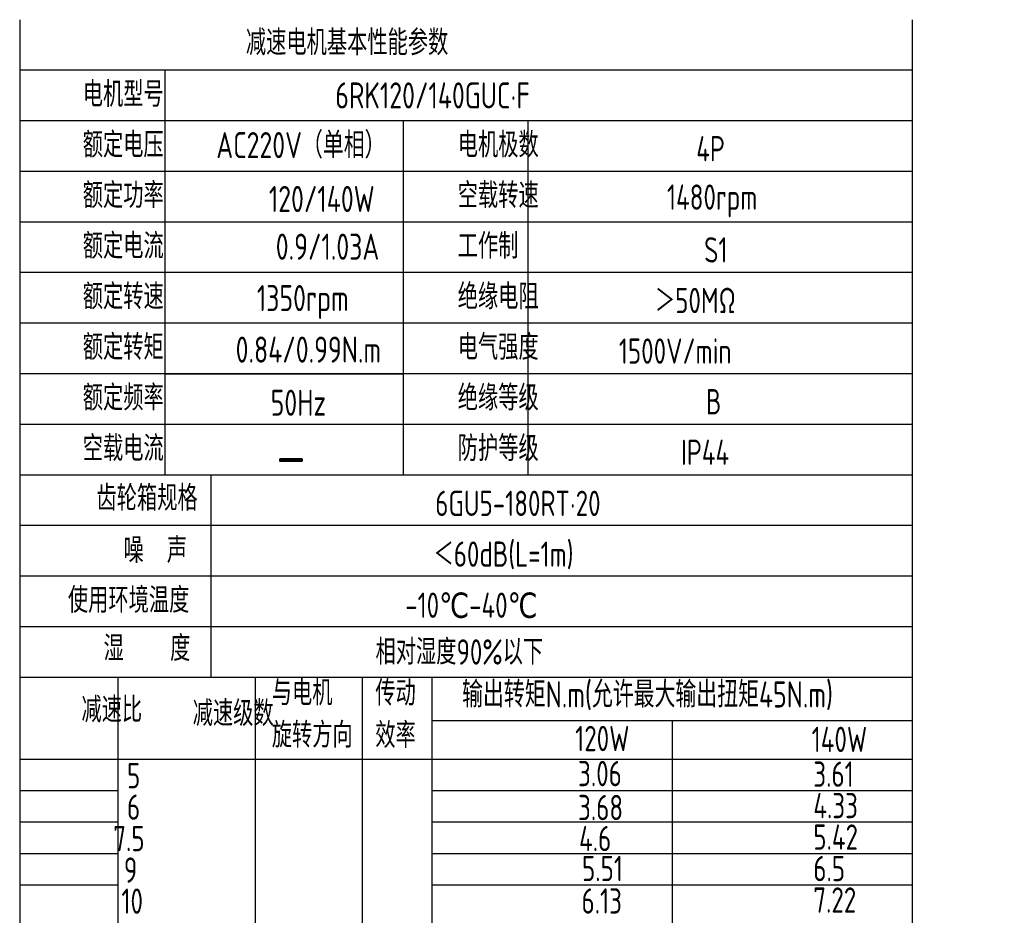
# Model space of a CAD drawing. Header units: inches. Extents: x 331 to 12887, y -474 to 4488.
# Tile 19 of 122: x 2105 to 2411, y 3942 to 4220. Entities that reach past the tile are written whole.
import ezdxf

# ---------------------------------------------------------------- set-up
doc = ezdxf.new("R2010")
doc.units = ezdxf.units.IN
doc.header["$LTSCALE"] = 10
doc.header["$MEASUREMENT"] = 0
for name, color, linetype in [('1轮廓实线层', 7, 'Continuous'), ('2细线层', 4, 'Continuous'), ('6文字层', 3, 'Continuous')]:
    doc.layers.add(name, color=color, linetype=linetype)
doc.styles.add('PC_TEXTSTYLE', font='isocp.shx', dxfattribs={"width": 0.8, "bigfont": 'HZFS.SHX'})

msp = doc.modelspace()

# ---------------------------------------------------------------- linework, layer by layer
at = {"layer": '1轮廓实线层'}
for p, q in [((2104.97106, 4219.97693), (2104.97106, 4053.03635)), ((2104.97106, 4219.97693), (2104.97106, 4047.19103)), ((2381.9179, 4219.97693), (2381.9179, 3773.05163)), ((2104.97106, 4049.46475), (2104.97106, 3744.99046)), ((2104.97106, 4043.49437), (2104.97106, 3728.35909))]:
    msp.add_line(p, q, dxfattribs=at)
at = {"layer": '1轮廓实线层', "color": 4}
for p, q in [((2232.9944, 4002.44476), (2381.9179, 4002.44476)), ((2307.45615, 4002.44476), (2307.45615, 3785.25302)), ((2232.9944, 3990.43364), (2275.90952, 3990.43364))]:
    msp.add_line(p, q, dxfattribs=at)
at = {"layer": '2细线层'}
for p, q in [((2381.9179, 4204.26912), (2104.97106, 4204.26912)), ((2149.97923, 4204.26912), (2149.97923, 4078.60665)), ((2381.9179, 4188.56131), (2104.97106, 4188.56131)), ((2223.96089, 4188.56131), (2223.96089, 4078.60665)), ((2262.70518, 4188.56131), (2262.70518, 4078.60665)), ((2381.9179, 4172.8535), (2104.97106, 4172.8535)), ((2381.9179, 4157.14569), (2104.97106, 4157.14569)), ((2381.9179, 4141.43788), (2104.97106, 4141.43788)), ((2381.9179, 4125.73007), (2104.97106, 4125.73007)), ((2381.9179, 4110.02226), (2104.97106, 4110.02226)), ((2149.97923, 4110.02226), (2223.96089, 4110.02226)), ((2381.9179, 4094.31446), (2104.97106, 4094.31446)), ((2381.9179, 4078.60665), (2104.97106, 4078.60665)), ((2164.25896, 4078.60665), (2164.25896, 4015.77541)), ((2381.9179, 4062.89884), (2104.97106, 4062.89884)), ((2381.9179, 4047.19103), (2104.97106, 4047.19103)), ((2381.9179, 4047.19103), (2104.97106, 4047.19103)), ((2381.9179, 4031.48322), (2104.97106, 4031.48322)), ((2381.9179, 4031.48322), (2104.97106, 4031.48322)), ((2297.45429, 4015.77541), (2104.97106, 4015.77541)), ((2381.9179, 4015.77541), (2104.97106, 4015.77541)), ((2135.49734, 3755.94151), (2135.49734, 4015.77541)), ((2178.15471, 3785.25302), (2178.15471, 4015.77541)), ((2211.32729, 3785.25302), (2211.32729, 4015.77541)), ((2232.9944, 3785.25302), (2232.9944, 4015.77541)), ((2104.97106, 3990.43364), (2381.9179, 3990.43364)), ((2104.97106, 3980.66314), (2135.49734, 3980.66314)), ((2232.9944, 3980.66314), (2381.9179, 3980.66314)), ((2104.97106, 3970.89263), (2135.49734, 3970.89263)), ((2232.9944, 3970.89263), (2381.9179, 3970.89263)), ((2104.97106, 3961.12213), (2135.49734, 3961.12213)), ((2232.9944, 3961.12213), (2381.9179, 3961.12213)), ((2104.97106, 3951.35162), (2135.49734, 3951.35162)), ((2232.9944, 3951.35162), (2381.9179, 3951.35162))]:
    msp.add_line(p, q, dxfattribs=at)

# ---------------------------------------------------------------- texts
at = {"layer": '6文字层', "attachment_point": 1, "style": 'PC_TEXTSTYLE'}
for s, insert, char_height, width in [('{\\C3;减速电机基本性能参数}', (2175.163, 4216.80598), 7.8539044, 91.6376662), ('{\\C3;         电机型号 }', (2092.20617, 4200.75715), 7.8539044, 91.6376662), ('\\pi13.28;{\\C3;      6RK120/140GUC·F}', (2167.42198, 4200.50954), 8.100556, 112.3650494), ('{\\C3;       AC220V（单相）}', (2140.05106, 4185.08357), 8.100556, 94.5155433), ('{\\C3;         额定电压}', (2092.20617, 4185.04934), 7.8539044, 91.6376662), ('{\\C3;         电机极数}', (2208.58321, 4185.04934), 7.8539044, 91.6376662), ('{\\C3;         4P}', (2282.60225, 4183.84375), 7.8539044, 91.6376662), ('{\\C3;         额定功率}', (2092.20617, 4169.34153), 7.8539044, 91.6376662), ('{\\C3;             120/140W}', (2134.12612, 4168.35924), 8.100556, 94.5155433), ('{\\C3;         空载转速}', (2208.58321, 4169.34153), 7.8539044, 91.6376662), ('{\\C3;          1480rpm}', (2269.93315, 4168.81788), 7.8539044, 91.6376662), ('{\\C3;         额定电流}', (2092.20617, 4153.63372), 7.8539044, 91.6376662), ('{\\C3;              0.9/1.03A}', (2132.5693, 4153.54453), 8.100556, 94.5155433), ('{\\C3;         工作制}', (2208.58321, 4153.63372), 7.8539044, 91.6376662), ('{\\C3;           S1}', (2277.86903, 4152.42813), 7.8539044, 91.6376662), ('{\\C3;         额定转速}', (2092.20617, 4137.92591), 7.8539044, 91.6376662), ('{\\C3;       1350rpm}', (2152.63668, 4137.58913), 8.100556, 94.5155433), ('{\\C3;         绝缘电阻}', (2208.58321, 4137.92591), 7.8539044, 91.6376662), ('{\\C3;       ＞50MΩ}', (2276.98156, 4136.72032), 7.8539044, 91.6376662), ('{\\C3;         额定转矩}', (2092.20617, 4122.2181), 7.8539044, 91.6376662), ('{\\C3;       0.84/0.99N.m}', (2146.05525, 4121.59949), 8.100556, 94.5155433), ('{\\C3;         电气强度}', (2208.58321, 4122.2181), 7.8539044, 91.6376662), ('{\\C3;  1500V/min}', (2283.72911, 4121.01251), 7.8539044, 91.6376662), ('{\\C3;         额定频率}', (2092.20617, 4106.51029), 7.8539044, 91.6376662), ('{\\C3;         绝缘等级}', (2208.58321, 4106.51029), 7.8539044, 91.6376662), ('{\\C3;        50Hz}', (2153.23017, 4105.09965), 8.100556, 94.5155433), ('{\\C3;          B}', (2282.01059, 4105.3047), 7.8539044, 91.6376662), ('{\\C3;         空载电流}', (2092.20617, 4090.80248), 7.8539044, 91.6376662), ('{\\C3;         防护等级}', (2208.58321, 4090.80248), 7.8539044, 91.6376662), ('{\\C3;         IP44}', (2277.86903, 4089.59689), 7.8539044, 91.6376662), ('{\\C3;        \\H1.6708x;—}', (2155.98664, 4091.15595), 7.8539044, 91.6376662), ('{\\C3;              齿轮箱规格}', (2078.51027, 4075.37534), 7.8539044, 91.6376662), ('{\\C3;             6GU5-180RT·20}', (2187.24744, 4073.73516), 7.8539044, 111.8929043), ('{\\C3;              噪  声}', (2086.88834, 4059.17967), 7.8539044, 91.6376662), ('{\\C3;              ＜60dB(L=1m)}', (2183.11443, 4057.97926), 7.8539044, 91.6376662), ('{\\C3;       使用环境温度}', (2094.78291, 4043.67906), 7.8539044, 91.6376662), ('{\\C3;       -10℃-40℃}', (2199.46764, 4042.11757), 7.8539044, 91.6376662), ('{\\C3;           湿    度}', (2091.47989, 4028.71924), 7.8539044, 91.6376662), ('{\\C3;      相对湿度90%以下}', (2193.84694, 4027.60058), 7.8539044, 91.6376662), ('{\\C3;与电机\\P旋转方向}', (2183.19125, 4014.92116), 7.853904, 91.6376662), ('{\\C3;传动\\P效率}', (2215.3375, 4014.83886), 7.853904, 91.6376662), ('{\\C3;输出转矩N.m(允许最大输出扭矩45N.m)}', (2242.27475, 4014.53237), 8.100556, 140.9134884), ('{\\C3;              减速比}', (2073.83802, 4009.67489), 7.8539044, 91.6376662), ('{\\C3;              减速级数}', (2108.36599, 4008.53572), 7.8539044, 91.6376662), ('{\\C3;                120W}', (2219.88779, 4000.72465), 7.8539044, 91.6376662), ('{\\C3;                140W}', (2293.28563, 4000.45769), 7.8539044, 91.6376662), ('{\\C3;                   5}', (2070.0334, 3989.19935), 7.8539044, 91.6376662), ('{\\C3;                3.06}', (2220.78839, 3989.83484), 7.8539044, 91.6376662), ('{\\C3;                3.61}', (2293.79722, 3989.66937), 7.8539044, 91.6376662), ('{\\C3;                   6}', (2070.0334, 3979.42884), 7.8539044, 91.6376662), ('{\\C3;                3.68}', (2220.78849, 3979.29657), 7.8539044, 91.6376662), ('{\\C3;                4.33}', (2293.79722, 3979.89887), 7.8539044, 91.6376662), ('{\\C3;                  7.5}', (2069.34422, 3969.65834), 7.8539044, 91.6376662), ('{\\C3;                4.6}', (2221.09574, 3969.67962), 7.8539044, 91.6376662), ('{\\C3;                5.42}', (2293.79722, 3970.12836), 7.8539044, 91.6376662), ('{\\C3;                5.51}', (2222.01781, 3960.36977), 7.8539044, 91.6376662), ('{\\C3;                6.5}', (2293.79722, 3960.35786), 7.8539044, 91.6376662), ('{\\C3;                  9}', (2072.65307, 3959.88783), 7.8539044, 91.6376662), ('{\\C3;                   10}', (2068.28587, 3950.23557), 7.8539044, 91.6376662), ('{\\C3;                6.13}', (2221.86418, 3950.29216), 7.8539044, 91.6376662), ('{\\C3;                7.22}', (2293.79722, 3950.58735), 7.8539044, 91.6376662)]:
    msp.add_mtext(s, dxfattribs=dict(at, insert=insert, char_height=char_height, width=width))

doc.saveas('drawing.dxf')
